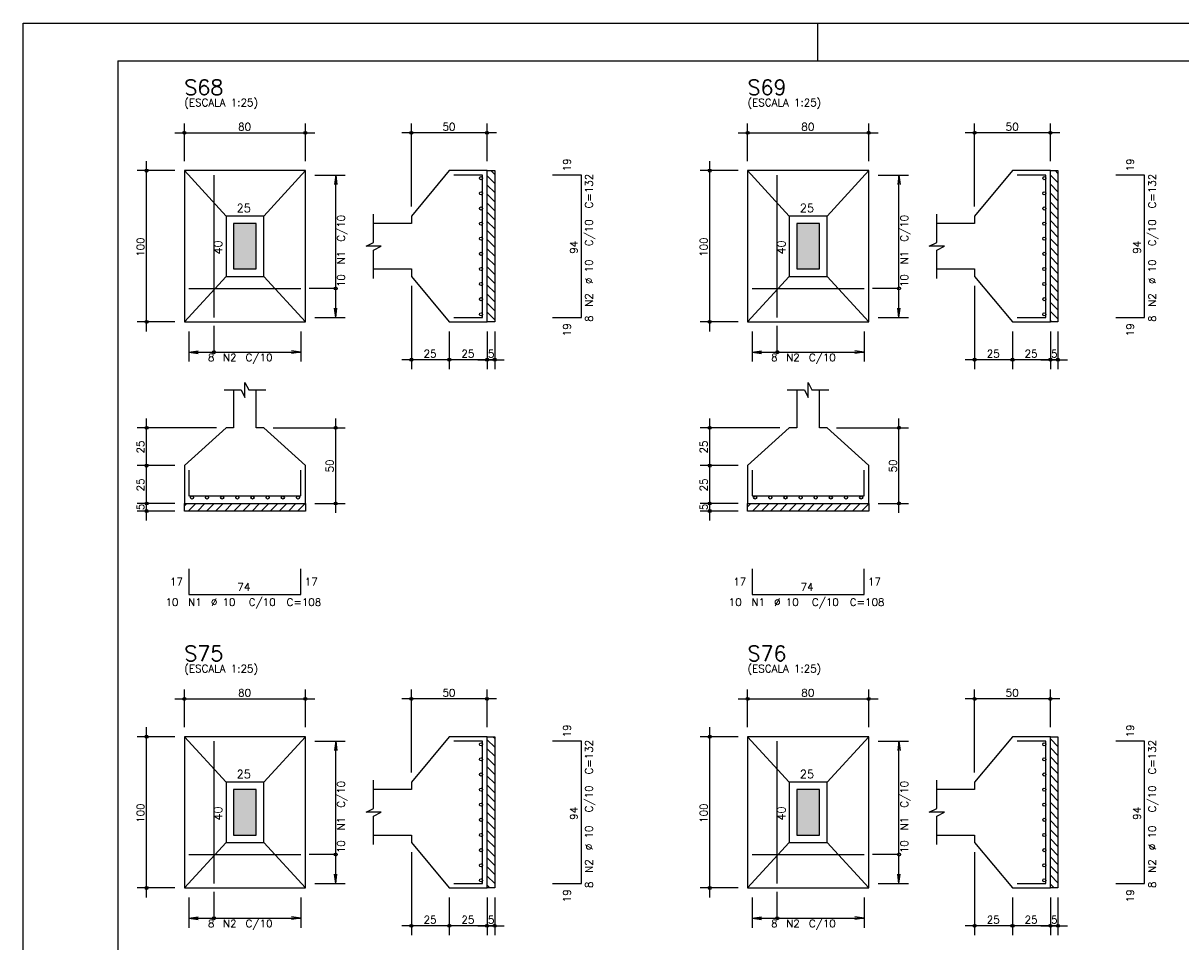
# Model space of a CAD drawing. Extents: x 0 to 119, y 0 to 84.
# Tile 4 of 12: x 0 to 31, y 60 to 84. Entities that reach past the tile are written whole.
import ezdxf

# ---------------------------------------------------------------- set-up
doc = ezdxf.new("R2010")
doc.units = 0
doc.header["$MEASUREMENT"] = 0
for name, color, linetype in [('1', 1, 'CONTINUOUS'), ('2', 2, 'CONTINUOUS'), ('3', 3, 'CONTINUOUS'), ('6', 6, 'CONTINUOUS'), ('7', 7, 'CONTINUOUS'), ('8', 8, 'CONTINUOUS'), ('9', 9, 'CONTINUOUS')]:
    doc.layers.add(name, color=color, linetype=linetype)
doc.styles.get("Standard").update_dxf_attribs({"font": 'ROMANS.SHX'})

msp = doc.modelspace()

# ---------------------------------------------------------------- linework, layer by layer
at = {"layer": '1', "linetype": 'Continuous'}
for p, q in [((0, 0), (0, 84.099998)), ((0, 84.099998), (118.900002, 84.099998)), ((21, 83.099998), (21, 84.099998)), ((12.360278, 80.2), (12.46, 80.100278)), ((27.266089, 80.2), (27.34213, 80.123959)), ((12.26, 80.059861), (12.46, 79.859861)), ((27.14213, 80.083542), (27.34213, 79.883542)), ((27.14213, 79.843126), (27.34213, 79.643126)), ((12.26, 79.819445), (12.46, 79.619445)), ((12.26, 79.579029), (12.46, 79.379029)), ((27.14213, 79.60271), (27.34213, 79.40271)), ((12.26, 79.338612), (12.46, 79.138612)), ((27.14213, 79.362293), (27.34213, 79.162293)), ((12.26, 79.098196), (12.46, 78.898196)), ((27.14213, 79.121877), (27.34213, 78.921877)), ((12.26, 78.85778), (12.46, 78.65778)), ((12.26, 78.617364), (12.46, 78.417364)), ((27.14213, 78.881461), (27.34213, 78.681461)), ((27.14213, 78.641044), (27.34213, 78.441044)), ((12.26, 78.376947), (12.46, 78.176947)), ((27.14213, 78.400628), (27.34213, 78.200628)), ((12.26, 78.136531), (12.46, 77.936531)), ((27.14213, 78.160212), (27.34213, 77.960212)), ((12.26, 77.896115), (12.46, 77.696115)), ((27.14213, 77.919796), (27.34213, 77.719796)), ((12.26, 77.655698), (12.46, 77.455698)), ((12.26, 77.415282), (12.46, 77.215282)), ((27.14213, 77.679379), (27.34213, 77.479379)), ((27.14213, 77.438963), (27.34213, 77.238963)), ((12.26, 77.174866), (12.46, 76.974866)), ((27.14213, 77.198547), (27.34213, 76.998547)), ((12.26, 76.934449), (12.46, 76.734449)), ((27.14213, 76.95813), (27.34213, 76.75813)), ((12.26, 76.694033), (12.46, 76.494033)), ((27.14213, 76.717714), (27.34213, 76.517714)), ((27.14213, 76.477298), (27.34213, 76.277298)), ((12.26, 76.453617), (12.46, 76.253617)), ((12.26, 76.2132), (12.2732, 76.2)), ((27.14213, 76.236881), (27.179011, 76.2)), ((4.26, 71.336149), (4.323851, 71.4)), ((4.364267, 71.2), (4.564267, 71.4)), ((4.604683, 71.2), (4.804683, 71.4)), ((4.8451, 71.2), (5.0451, 71.4)), ((5.085516, 71.2), (5.285516, 71.4)), ((5.325932, 71.2), (5.525932, 71.4)), ((5.566349, 71.2), (5.766349, 71.4)), ((5.806765, 71.2), (6.006765, 71.4)), ((6.047181, 71.2), (6.247181, 71.4)), ((6.287597, 71.2), (6.487597, 71.4)), ((6.528014, 71.2), (6.728014, 71.4)), ((6.76843, 71.2), (6.96843, 71.4)), ((7.008846, 71.2), (7.208846, 71.4)), ((7.249263, 71.2), (7.449263, 71.4)), ((19.14213, 71.312468), (19.229662, 71.4)), ((19.270078, 71.2), (19.470078, 71.4)), ((19.510494, 71.2), (19.710494, 71.4)), ((19.750911, 71.2), (19.950911, 71.4)), ((19.991327, 71.2), (20.191327, 71.4)), ((20.231743, 71.2), (20.431743, 71.4)), ((20.47216, 71.2), (20.67216, 71.4)), ((20.712576, 71.2), (20.912576, 71.4)), ((20.952992, 71.2), (21.152992, 71.4)), ((21.193408, 71.2), (21.393408, 71.4)), ((21.433825, 71.2), (21.633825, 71.4)), ((21.674241, 71.2), (21.874241, 71.4)), ((21.914657, 71.2), (22.114657, 71.4)), ((22.155074, 71.2), (22.34213, 71.387056)), ((12.421667, 65.2328), (12.46, 65.194467)), ((27.14213, 65.177731), (27.34213, 64.977731)), ((27.327478, 65.2328), (27.34213, 65.218148)), ((12.26, 65.15405), (12.46, 64.95405)), ((12.26, 64.913634), (12.46, 64.713634)), ((27.14213, 64.937315), (27.34213, 64.737315)), ((12.26, 64.673218), (12.46, 64.473218)), ((27.14213, 64.696899), (27.34213, 64.496899)), ((12.26, 64.432801), (12.46, 64.232801)), ((27.14213, 64.456482), (27.34213, 64.256482)), ((12.26, 64.192385), (12.46, 63.992385)), ((12.26, 63.951969), (12.46, 63.751969)), ((27.14213, 64.216066), (27.34213, 64.016066)), ((27.14213, 63.97565), (27.34213, 63.77565)), ((12.26, 63.711553), (12.46, 63.511553)), ((27.14213, 63.735234), (27.34213, 63.535234)), ((12.26, 63.471136), (12.46, 63.271136)), ((27.14213, 63.494817), (27.34213, 63.294817)), ((12.26, 63.23072), (12.46, 63.03072)), ((27.14213, 63.254401), (27.34213, 63.054401)), ((12.26, 62.990304), (12.46, 62.790304)), ((12.26, 62.749887), (12.46, 62.549887)), ((27.14213, 63.013985), (27.34213, 62.813985)), ((27.14213, 62.773568), (27.34213, 62.573568)), ((12.26, 62.509471), (12.46, 62.309471)), ((27.14213, 62.533152), (27.34213, 62.333152)), ((12.26, 62.269055), (12.46, 62.069055)), ((27.14213, 62.292736), (27.34213, 62.092736)), ((12.26, 62.028638), (12.46, 61.828638)), ((27.14213, 62.052319), (27.34213, 61.852319)), ((27.14213, 61.811903), (27.34213, 61.611903)), ((12.26, 61.788222), (12.46, 61.588222)), ((12.26, 61.547806), (12.46, 61.347806)), ((27.14213, 61.571487), (27.34213, 61.371487)), ((12.26, 61.30739), (12.33459, 61.2328)), ((27.14213, 61.33107), (27.2404, 61.2328))]:
    msp.add_line(p, q, dxfattribs=at)
for points in [[(12.26, 76.2), (12.26, 80.2), (12.46, 80.2), (12.46, 76.2), (12.26, 76.2)], [(27.14213, 76.2), (27.14213, 80.2), (27.34213, 80.2), (27.34213, 76.2), (27.14213, 76.2)], [(4.26, 71.4), (7.46, 71.4), (7.46, 71.2), (4.26, 71.2), (4.26, 71.4)], [(19.14213, 71.4), (22.34213, 71.4), (22.34213, 71.2), (19.14213, 71.2), (19.14213, 71.4)], [(12.26, 61.2328), (12.26, 65.2328), (12.46, 65.2328), (12.46, 61.2328), (12.26, 61.2328)], [(27.14213, 61.2328), (27.14213, 65.2328), (27.34213, 65.2328), (27.34213, 61.2328), (27.14213, 61.2328)]]:
    msp.add_lwpolyline(points, dxfattribs=at)
at = {"layer": '2', "linetype": 'Continuous'}
for p, q in [((4.26, 80.45), (4.26, 81.45)), ((7.46, 80.45), (7.46, 81.45)), ((10.26, 79.25), (10.26, 81.45)), ((12.26, 80.45), (12.26, 81.45)), ((19.14213, 80.45), (19.14213, 81.45)), ((22.34213, 80.45), (22.34213, 81.45)), ((25.14213, 79.25), (25.14213, 81.45)), ((27.14213, 80.45), (27.14213, 81.45)), ((4.01, 81.2), (7.71, 81.2)), ((12.51, 81.2), (10.01, 81.2)), ((18.89213, 81.2), (22.59213, 81.2)), ((27.39213, 81.2), (24.89213, 81.2)), ((4.01, 80.2), (3.01, 80.2)), ((3.26, 75.95), (3.26, 80.45)), ((4.26, 80.2), (4.26, 80.2)), ((4.26, 80.2), (4.26, 80.2)), ((7.46, 80.2), (7.46, 80.2)), ((12.26, 80.2), (12.26, 80.2)), ((18.89213, 80.2), (17.89213, 80.2)), ((18.14213, 75.95), (18.14213, 80.45)), ((19.14213, 80.2), (19.14213, 80.2)), ((19.14213, 80.2), (19.14213, 80.2)), ((22.34213, 80.2), (22.34213, 80.2)), ((27.14213, 80.2), (27.14213, 80.2)), ((7.46, 80.08), (7.46, 80.08)), ((7.71, 80.08), (8.51, 80.08)), ((8.26, 80.08), (8.227368, 79.832139)), ((8.26, 76.32), (8.26, 80.08)), ((8.26, 80.08), (8.292632, 79.832139)), ((22.34213, 80.08), (22.34213, 80.08)), ((22.59213, 80.08), (23.39213, 80.08)), ((23.14213, 80.08), (23.109498, 79.832139)), ((23.14213, 76.32), (23.14213, 80.08)), ((23.14213, 80.08), (23.174762, 79.832139)), ((10.26, 79), (10.26, 79)), ((25.14213, 79), (25.14213, 79)), ((10.26, 77.4), (10.26, 77.4)), ((25.14213, 77.4), (25.14213, 77.4)), ((10.26, 77.15), (10.26, 74.95)), ((25.14213, 77.15), (25.14213, 74.95)), ((8.26, 76.32), (8.227368, 76.567861)), ((8.26, 76.32), (8.292632, 76.567861)), ((23.14213, 76.32), (23.109498, 76.567861)), ((23.14213, 76.32), (23.174762, 76.567861)), ((4.01, 76.2), (3.01, 76.2)), ((4.26, 76.2), (4.26, 76.2)), ((4.38, 76.2), (4.38, 76.2)), ((7.34, 76.2), (7.34, 76.2)), ((7.46, 76.32), (7.46, 76.32)), ((7.71, 76.32), (8.51, 76.32)), ((11.26, 76.2), (11.26, 76.2)), ((11.26, 76.2), (11.26, 76.2)), ((12.26, 76.2), (12.26, 76.2)), ((12.26, 76.2), (12.26, 76.2)), ((12.46, 76.2), (12.46, 76.2)), ((18.89213, 76.2), (17.89213, 76.2)), ((19.14213, 76.2), (19.14213, 76.2)), ((19.26213, 76.2), (19.26213, 76.2)), ((22.22213, 76.2), (22.22213, 76.2)), ((22.34213, 76.32), (22.34213, 76.32)), ((22.59213, 76.32), (23.39213, 76.32)), ((26.14213, 76.2), (26.14213, 76.2)), ((26.14213, 76.2), (26.14213, 76.2)), ((27.14213, 76.2), (27.14213, 76.2)), ((27.14213, 76.2), (27.14213, 76.2)), ((27.34213, 76.2), (27.34213, 76.2)), ((4.38, 75.95), (4.38, 75.15)), ((7.34, 75.95), (7.34, 75.15)), ((11.26, 75.95), (11.26, 74.95)), ((11.26, 75.95), (11.26, 74.95)), ((12.26, 75.95), (12.26, 74.95)), ((12.26, 75.95), (12.26, 74.95)), ((12.46, 75.95), (12.46, 74.95)), ((19.26213, 75.95), (19.26213, 75.15)), ((22.22213, 75.95), (22.22213, 75.15)), ((26.14213, 75.95), (26.14213, 74.95)), ((26.14213, 75.95), (26.14213, 74.95)), ((27.14213, 75.95), (27.14213, 74.95)), ((27.14213, 75.95), (27.14213, 74.95)), ((27.34213, 75.95), (27.34213, 74.95)), ((4.38, 75.4), (4.627861, 75.432632)), ((4.38, 75.4), (7.34, 75.4)), ((4.38, 75.4), (4.627861, 75.367368)), ((7.34, 75.4), (7.092139, 75.432632)), ((7.34, 75.4), (7.092139, 75.367368)), ((19.26213, 75.4), (19.509991, 75.432632)), ((19.26213, 75.4), (22.22213, 75.4)), ((19.26213, 75.4), (19.509991, 75.367368)), ((22.22213, 75.4), (21.974269, 75.432632)), ((22.22213, 75.4), (21.974269, 75.367368)), ((11.51, 75.2), (10.01, 75.2)), ((12.51, 75.2), (11.01, 75.2)), ((12.01, 75.2), (12.71, 75.2)), ((26.39213, 75.2), (24.89213, 75.2)), ((27.39213, 75.2), (25.89213, 75.2)), ((26.89213, 75.2), (27.59213, 75.2)), ((3.26, 72.15), (3.26, 73.65)), ((8.26, 71.15), (8.26, 73.65)), ((18.14213, 72.15), (18.14213, 73.65)), ((23.14213, 71.15), (23.14213, 73.65)), ((5.11, 73.4), (3.01, 73.4)), ((5.36, 73.4), (5.36, 73.4)), ((6.36, 73.4), (6.36, 73.4)), ((6.61, 73.4), (8.51, 73.4)), ((19.99213, 73.4), (17.89213, 73.4)), ((20.24213, 73.4), (20.24213, 73.4)), ((21.24213, 73.4), (21.24213, 73.4)), ((21.49213, 73.4), (23.39213, 73.4)), ((3.26, 71.15), (3.26, 72.65)), ((18.14213, 71.15), (18.14213, 72.65)), ((4.01, 72.4), (3.01, 72.4)), ((4.01, 72.4), (3.01, 72.4)), ((4.26, 72.4), (4.26, 72.4)), ((4.26, 72.4), (4.26, 72.4)), ((18.89213, 72.4), (17.89213, 72.4)), ((18.89213, 72.4), (17.89213, 72.4)), ((19.14213, 72.4), (19.14213, 72.4)), ((19.14213, 72.4), (19.14213, 72.4)), ((3.26, 70.95), (3.26, 71.65)), ((18.14213, 70.95), (18.14213, 71.65)), ((4.01, 71.4), (3.01, 71.4)), ((4.01, 71.4), (3.01, 71.4)), ((4.26, 71.4), (4.26, 71.4)), ((4.26, 71.4), (4.26, 71.4)), ((7.46, 71.4), (7.46, 71.4)), ((7.71, 71.4), (8.51, 71.4)), ((18.89213, 71.4), (17.89213, 71.4)), ((18.89213, 71.4), (17.89213, 71.4)), ((19.14213, 71.4), (19.14213, 71.4)), ((19.14213, 71.4), (19.14213, 71.4)), ((22.34213, 71.4), (22.34213, 71.4)), ((22.59213, 71.4), (23.39213, 71.4)), ((4.01, 71.2), (3.01, 71.2)), ((4.26, 71.2), (4.26, 71.2)), ((18.89213, 71.2), (17.89213, 71.2)), ((19.14213, 71.2), (19.14213, 71.2)), ((4.26, 65.4828), (4.26, 66.4828)), ((7.46, 65.4828), (7.46, 66.4828)), ((10.26, 64.2828), (10.26, 66.4828)), ((12.26, 65.4828), (12.26, 66.4828)), ((19.14213, 65.4828), (19.14213, 66.4828)), ((22.34213, 65.4828), (22.34213, 66.4828)), ((25.14213, 64.2828), (25.14213, 66.4828)), ((27.14213, 65.4828), (27.14213, 66.4828)), ((4.01, 66.2328), (7.71, 66.2328)), ((12.51, 66.2328), (10.01, 66.2328)), ((18.89213, 66.2328), (22.59213, 66.2328)), ((27.39213, 66.2328), (24.89213, 66.2328)), ((3.26, 60.9828), (3.26, 65.4828)), ((18.14213, 60.9828), (18.14213, 65.4828)), ((4.01, 65.2328), (3.01, 65.2328)), ((4.26, 65.2328), (4.26, 65.2328)), ((4.26, 65.2328), (4.26, 65.2328)), ((7.46, 65.2328), (7.46, 65.2328)), ((12.26, 65.2328), (12.26, 65.2328)), ((18.89213, 65.2328), (17.89213, 65.2328)), ((19.14213, 65.2328), (19.14213, 65.2328)), ((19.14213, 65.2328), (19.14213, 65.2328)), ((22.34213, 65.2328), (22.34213, 65.2328)), ((27.14213, 65.2328), (27.14213, 65.2328)), ((7.46, 65.1128), (7.46, 65.1128)), ((7.71, 65.1128), (8.51, 65.1128)), ((8.26, 65.1128), (8.227368, 64.864939)), ((8.26, 61.3528), (8.26, 65.1128)), ((8.26, 65.1128), (8.292632, 64.864939)), ((22.34213, 65.1128), (22.34213, 65.1128)), ((22.59213, 65.1128), (23.39213, 65.1128)), ((23.14213, 65.1128), (23.109498, 64.864939)), ((23.14213, 61.3528), (23.14213, 65.1128)), ((23.14213, 65.1128), (23.174762, 64.864939)), ((10.26, 64.0328), (10.26, 64.0328)), ((25.14213, 64.0328), (25.14213, 64.0328)), ((10.26, 62.4328), (10.26, 62.4328)), ((25.14213, 62.4328), (25.14213, 62.4328)), ((10.26, 62.1828), (10.26, 59.9828)), ((25.14213, 62.1828), (25.14213, 59.9828)), ((8.26, 61.3528), (8.227368, 61.600661)), ((8.26, 61.3528), (8.292632, 61.600661)), ((23.14213, 61.3528), (23.109498, 61.600661)), ((23.14213, 61.3528), (23.174762, 61.600661)), ((4.01, 61.2328), (3.01, 61.2328)), ((4.26, 61.2328), (4.26, 61.2328)), ((4.38, 61.2328), (4.38, 61.2328)), ((7.34, 61.2328), (7.34, 61.2328)), ((7.46, 61.3528), (7.46, 61.3528)), ((7.71, 61.3528), (8.51, 61.3528)), ((11.26, 61.2328), (11.26, 61.2328)), ((11.26, 61.2328), (11.26, 61.2328)), ((12.26, 61.2328), (12.26, 61.2328)), ((12.26, 61.2328), (12.26, 61.2328)), ((12.46, 61.2328), (12.46, 61.2328)), ((18.89213, 61.2328), (17.89213, 61.2328)), ((19.14213, 61.2328), (19.14213, 61.2328)), ((19.26213, 61.2328), (19.26213, 61.2328)), ((22.22213, 61.2328), (22.22213, 61.2328)), ((22.34213, 61.3528), (22.34213, 61.3528)), ((22.59213, 61.3528), (23.39213, 61.3528)), ((26.14213, 61.2328), (26.14213, 61.2328)), ((26.14213, 61.2328), (26.14213, 61.2328)), ((27.14213, 61.2328), (27.14213, 61.2328)), ((27.14213, 61.2328), (27.14213, 61.2328)), ((27.34213, 61.2328), (27.34213, 61.2328)), ((4.38, 60.9828), (4.38, 60.1828)), ((7.34, 60.9828), (7.34, 60.1828)), ((11.26, 60.9828), (11.26, 59.9828)), ((11.26, 60.9828), (11.26, 59.9828)), ((12.26, 60.9828), (12.26, 59.9828)), ((12.26, 60.9828), (12.26, 59.9828)), ((12.46, 60.9828), (12.46, 59.9828)), ((19.26213, 60.9828), (19.26213, 60.1828)), ((22.22213, 60.9828), (22.22213, 60.1828)), ((26.14213, 60.9828), (26.14213, 59.9828)), ((26.14213, 60.9828), (26.14213, 59.9828)), ((27.14213, 60.9828), (27.14213, 59.9828)), ((27.14213, 60.9828), (27.14213, 59.9828)), ((27.34213, 60.9828), (27.34213, 59.9828)), ((4.38, 60.4328), (4.627861, 60.465432)), ((4.38, 60.4328), (7.34, 60.4328)), ((4.38, 60.4328), (4.627861, 60.400168)), ((7.34, 60.4328), (7.092139, 60.465432)), ((7.34, 60.4328), (7.092139, 60.400168)), ((19.26213, 60.4328), (19.509991, 60.465432)), ((19.26213, 60.4328), (22.22213, 60.4328)), ((19.26213, 60.4328), (19.509991, 60.400168)), ((22.22213, 60.4328), (21.974269, 60.465432)), ((22.22213, 60.4328), (21.974269, 60.400168)), ((11.51, 60.2328), (10.01, 60.2328)), ((12.51, 60.2328), (11.01, 60.2328)), ((12.01, 60.2328), (12.71, 60.2328)), ((26.39213, 60.2328), (24.89213, 60.2328)), ((27.39213, 60.2328), (25.89213, 60.2328)), ((26.89213, 60.2328), (27.59213, 60.2328))]:
    msp.add_line(p, q, dxfattribs=at)
for points in [[(4.26, 76.2), (7.46, 76.2), (7.46, 80.2), (4.26, 80.2), (4.26, 76.2)], [(5.36, 79), (4.26, 80.2)], [(6.36, 79), (7.46, 80.2)], [(9.26, 77.6), (10.26, 77.6), (10.26, 77.4), (11.26, 76.2), (12.26, 76.2), (12.26, 80.2), (11.26, 80.2), (10.26, 79), (10.26, 78.8), (9.26, 78.8)], [(19.14213, 76.2), (22.34213, 76.2), (22.34213, 80.2), (19.14213, 80.2), (19.14213, 76.2)], [(20.24213, 79), (19.14213, 80.2)], [(21.24213, 79), (22.34213, 80.2)], [(24.14213, 77.6), (25.14213, 77.6), (25.14213, 77.4), (26.14213, 76.2), (27.14213, 76.2), (27.14213, 80.2), (26.14213, 80.2), (25.14213, 79), (25.14213, 78.8), (24.14213, 78.8)], [(5.36, 77.4), (6.36, 77.4), (6.36, 79), (5.36, 79), (5.36, 77.4)], [(9.26, 77.35), (9.26, 78.1), (9.46, 78.2), (9.06, 78.2), (9.26, 78.3), (9.26, 79.05)], [(20.24213, 77.4), (21.24213, 77.4), (21.24213, 79), (20.24213, 79), (20.24213, 77.4)], [(24.14213, 77.35), (24.14213, 78.1), (24.34213, 78.2), (23.94213, 78.2), (24.14213, 78.3), (24.14213, 79.05)], [(5.56, 77.6), (6.16, 77.6), (6.16, 78.8), (5.56, 78.8), (5.56, 77.6)], [(20.44213, 77.6), (21.04213, 77.6), (21.04213, 78.8), (20.44213, 78.8), (20.44213, 77.6)], [(5.36, 77.4), (4.26, 76.2)], [(6.36, 77.4), (7.46, 76.2)], [(20.24213, 77.4), (19.14213, 76.2)], [(21.24213, 77.4), (22.34213, 76.2)], [(8.26, 77.085), (7.56, 77.085)], [(23.14213, 77.085), (22.44213, 77.085)], [(5.045, 75.4), (5.045, 76.1)], [(19.92713, 75.4), (19.92713, 76.1)], [(5.56, 74.4), (5.56, 73.4), (5.36, 73.4), (4.26, 72.4), (4.26, 71.4), (7.46, 71.4), (7.46, 72.4), (6.36, 73.4), (6.16, 73.4), (6.16, 74.4)], [(5.31, 74.4), (5.76, 74.4), (5.86, 74.2), (5.86, 74.6), (5.96, 74.4), (6.41, 74.4)], [(20.44213, 74.4), (20.44213, 73.4), (20.24213, 73.4), (19.14213, 72.4), (19.14213, 71.4), (22.34213, 71.4), (22.34213, 72.4), (21.24213, 73.4), (21.04213, 73.4), (21.04213, 74.4)], [(20.19213, 74.4), (20.64213, 74.4), (20.74213, 74.2), (20.74213, 74.6), (20.84213, 74.4), (21.29213, 74.4)], [(4.26, 61.2328), (7.46, 61.2328), (7.46, 65.2328), (4.26, 65.2328), (4.26, 61.2328)], [(5.36, 64.0328), (4.26, 65.2328)], [(6.36, 64.0328), (7.46, 65.2328)], [(9.26, 62.6328), (10.26, 62.6328), (10.26, 62.4328), (11.26, 61.2328), (12.26, 61.2328), (12.26, 65.2328), (11.26, 65.2328), (10.26, 64.0328), (10.26, 63.8328), (9.26, 63.8328)], [(19.14213, 61.2328), (22.34213, 61.2328), (22.34213, 65.2328), (19.14213, 65.2328), (19.14213, 61.2328)], [(20.24213, 64.0328), (19.14213, 65.2328)], [(21.24213, 64.0328), (22.34213, 65.2328)], [(24.14213, 62.6328), (25.14213, 62.6328), (25.14213, 62.4328), (26.14213, 61.2328), (27.14213, 61.2328), (27.14213, 65.2328), (26.14213, 65.2328), (25.14213, 64.0328), (25.14213, 63.8328), (24.14213, 63.8328)], [(5.36, 62.4328), (6.36, 62.4328), (6.36, 64.0328), (5.36, 64.0328), (5.36, 62.4328)], [(9.26, 62.3828), (9.26, 63.1328), (9.46, 63.2328), (9.06, 63.2328), (9.26, 63.3328), (9.26, 64.0828)], [(20.24213, 62.4328), (21.24213, 62.4328), (21.24213, 64.0328), (20.24213, 64.0328), (20.24213, 62.4328)], [(24.14213, 62.3828), (24.14213, 63.1328), (24.34213, 63.2328), (23.94213, 63.2328), (24.14213, 63.3328), (24.14213, 64.0828)], [(5.56, 62.6328), (6.16, 62.6328), (6.16, 63.8328), (5.56, 63.8328), (5.56, 62.6328)], [(20.44213, 62.6328), (21.04213, 62.6328), (21.04213, 63.8328), (20.44213, 63.8328), (20.44213, 62.6328)], [(5.36, 62.4328), (4.26, 61.2328)], [(6.36, 62.4328), (7.46, 61.2328)], [(20.24213, 62.4328), (19.14213, 61.2328)], [(21.24213, 62.4328), (22.34213, 61.2328)], [(8.26, 62.1178), (7.56, 62.1178)], [(23.14213, 62.1178), (22.44213, 62.1178)], [(5.045, 60.4328), (5.045, 61.1328)], [(19.92713, 60.4328), (19.92713, 61.1328)]]:
    msp.add_lwpolyline(points, dxfattribs=at)
for centre, radius in [((4.26, 81.2), 0.04), ((4.26, 81.2), 0.02), ((7.46, 81.2), 0.04), ((7.46, 81.2), 0.02), ((10.26, 81.2), 0.04), ((10.26, 81.2), 0.02), ((12.26, 81.2), 0.04), ((12.26, 81.2), 0.02), ((19.14213, 81.2), 0.04), ((19.14213, 81.2), 0.02), ((22.34213, 81.2), 0.04), ((22.34213, 81.2), 0.02), ((25.14213, 81.2), 0.04), ((25.14213, 81.2), 0.02), ((27.14213, 81.2), 0.04), ((27.14213, 81.2), 0.02), ((3.26, 80.2), 0.04), ((3.26, 80.2), 0.02), ((18.14213, 80.2), 0.04), ((18.14213, 80.2), 0.02), ((8.26, 77.085), 0.04), ((23.14213, 77.085), 0.04), ((3.26, 76.2), 0.04), ((3.26, 76.2), 0.02), ((18.14213, 76.2), 0.04), ((18.14213, 76.2), 0.02), ((5.045, 75.4), 0.04), ((19.92713, 75.4), 0.04), ((10.26, 75.2), 0.04), ((10.26, 75.2), 0.02), ((11.26, 75.2), 0.04), ((11.26, 75.2), 0.04), ((11.26, 75.2), 0.02), ((11.26, 75.2), 0.02), ((12.26, 75.2), 0.04), ((12.26, 75.2), 0.04), ((12.26, 75.2), 0.02), ((12.26, 75.2), 0.02), ((12.46, 75.2), 0.04), ((12.46, 75.2), 0.02), ((25.14213, 75.2), 0.04), ((25.14213, 75.2), 0.02), ((26.14213, 75.2), 0.04), ((26.14213, 75.2), 0.04), ((26.14213, 75.2), 0.02), ((26.14213, 75.2), 0.02), ((27.14213, 75.2), 0.04), ((27.14213, 75.2), 0.04), ((27.14213, 75.2), 0.02), ((27.14213, 75.2), 0.02), ((27.34213, 75.2), 0.04), ((27.34213, 75.2), 0.02), ((3.26, 73.4), 0.04), ((3.26, 73.4), 0.02), ((8.26, 73.4), 0.04), ((8.26, 73.4), 0.02), ((18.14213, 73.4), 0.04), ((18.14213, 73.4), 0.02), ((23.14213, 73.4), 0.04), ((23.14213, 73.4), 0.02), ((3.26, 72.4), 0.04), ((3.26, 72.4), 0.04), ((3.26, 72.4), 0.02), ((3.26, 72.4), 0.02), ((18.14213, 72.4), 0.04), ((18.14213, 72.4), 0.04), ((18.14213, 72.4), 0.02), ((18.14213, 72.4), 0.02), ((3.26, 71.4), 0.04), ((3.26, 71.4), 0.04), ((3.26, 71.4), 0.02), ((3.26, 71.4), 0.02), ((8.26, 71.4), 0.04), ((8.26, 71.4), 0.02), ((18.14213, 71.4), 0.04), ((18.14213, 71.4), 0.04), ((18.14213, 71.4), 0.02), ((18.14213, 71.4), 0.02), ((23.14213, 71.4), 0.04), ((23.14213, 71.4), 0.02), ((3.26, 71.2), 0.04), ((3.26, 71.2), 0.02), ((18.14213, 71.2), 0.04), ((18.14213, 71.2), 0.02), ((4.26, 66.2328), 0.04), ((4.26, 66.2328), 0.02), ((7.46, 66.2328), 0.04), ((7.46, 66.2328), 0.02), ((10.26, 66.2328), 0.04), ((10.26, 66.2328), 0.02), ((12.26, 66.2328), 0.04), ((12.26, 66.2328), 0.02), ((19.14213, 66.2328), 0.04), ((19.14213, 66.2328), 0.02), ((22.34213, 66.2328), 0.04), ((22.34213, 66.2328), 0.02), ((25.14213, 66.2328), 0.04), ((25.14213, 66.2328), 0.02), ((27.14213, 66.2328), 0.04), ((27.14213, 66.2328), 0.02), ((3.26, 65.2328), 0.04), ((3.26, 65.2328), 0.02), ((18.14213, 65.2328), 0.04), ((18.14213, 65.2328), 0.02), ((8.26, 62.1178), 0.04), ((23.14213, 62.1178), 0.04), ((3.26, 61.2328), 0.04), ((3.26, 61.2328), 0.02), ((18.14213, 61.2328), 0.04), ((18.14213, 61.2328), 0.02), ((5.045, 60.4328), 0.04), ((10.26, 60.2328), 0.04), ((11.26, 60.2328), 0.04), ((11.26, 60.2328), 0.04), ((12.26, 60.2328), 0.04), ((12.26, 60.2328), 0.04), ((12.46, 60.2328), 0.04), ((19.92713, 60.4328), 0.04), ((25.14213, 60.2328), 0.04), ((26.14213, 60.2328), 0.04), ((26.14213, 60.2328), 0.04), ((27.14213, 60.2328), 0.04), ((27.14213, 60.2328), 0.04), ((27.34213, 60.2328), 0.04), ((10.26, 60.2328), 0.02), ((11.26, 60.2328), 0.02), ((11.26, 60.2328), 0.02), ((12.26, 60.2328), 0.02), ((12.26, 60.2328), 0.02), ((12.46, 60.2328), 0.02), ((25.14213, 60.2328), 0.02), ((26.14213, 60.2328), 0.02), ((26.14213, 60.2328), 0.02), ((27.14213, 60.2328), 0.02), ((27.14213, 60.2328), 0.02), ((27.34213, 60.2328), 0.02)]:
    msp.add_circle(centre, radius, dxfattribs=at)
at = {"layer": '3', "linetype": 'Continuous'}
for centre in [(12.09869, 80), (26.98082, 80), (12.09869, 79.6), (26.98082, 79.6), (12.09869, 79.2), (26.98082, 79.2), (12.09869, 78.8), (26.98082, 78.8), (12.09869, 78.4), (26.98082, 78.4), (12.09869, 78), (26.98082, 78), (12.09869, 77.6), (26.98082, 77.6), (12.09869, 77.2), (26.98082, 77.2), (12.09869, 76.8), (26.98082, 76.8), (12.09869, 76.4), (26.98082, 76.4), (4.46, 71.55869), (4.86, 71.55869), (5.26, 71.55869), (5.66, 71.55869), (6.06, 71.55869), (6.46, 71.55869), (6.86, 71.55869), (7.26, 71.55869), (19.34213, 71.55869), (19.74213, 71.55869), (20.14213, 71.55869), (20.54213, 71.55869), (20.94213, 71.55869), (21.34213, 71.55869), (21.74213, 71.55869), (22.14213, 71.55869), (12.09869, 65.0328), (26.98082, 65.0328), (12.09869, 64.6328), (26.98082, 64.6328), (12.09869, 64.2328), (26.98082, 64.2328), (12.09869, 63.8328), (26.98082, 63.8328), (12.09869, 63.4328), (26.98082, 63.4328), (12.09869, 63.0328), (26.98082, 63.0328), (12.09869, 62.6328), (26.98082, 62.6328), (12.09869, 62.2328), (26.98082, 62.2328), (12.09869, 61.8328), (26.98082, 61.8328), (12.09869, 61.4328), (26.98082, 61.4328)]:
    msp.add_circle(centre, 0.04131, dxfattribs=at)
at = {"layer": '6', "linetype": 'Continuous'}
for p, q in [((5.045, 76.32), (5.045, 80.08)), ((12.14, 80.08), (11.38, 80.08)), ((12.14, 76.32), (12.14, 80.08)), ((14.75, 80.08), (13.99, 80.08)), ((14.75, 76.32), (14.75, 80.08)), ((19.92713, 76.32), (19.92713, 80.08)), ((27.02213, 80.08), (26.26213, 80.08)), ((27.02213, 76.32), (27.02213, 80.08)), ((29.63213, 80.08), (28.87213, 80.08)), ((29.63213, 76.32), (29.63213, 80.08)), ((4.38, 77.085), (7.34, 77.085)), ((19.26213, 77.085), (22.22213, 77.085)), ((11.38, 76.32), (12.14, 76.32)), ((13.99, 76.32), (14.75, 76.32)), ((26.26213, 76.32), (27.02213, 76.32)), ((28.87213, 76.32), (29.63213, 76.32)), ((4.38, 72.28), (4.38, 71.6)), ((7.34, 71.6), (7.34, 72.28)), ((19.26213, 72.28), (19.26213, 71.6)), ((22.22213, 71.6), (22.22213, 72.28)), ((4.38, 71.6), (7.34, 71.6)), ((19.26213, 71.6), (22.22213, 71.6)), ((4.38, 69.67), (4.38, 68.99)), ((7.34, 68.99), (7.34, 69.67)), ((19.26213, 69.67), (19.26213, 68.99)), ((22.22213, 68.99), (22.22213, 69.67)), ((4.38, 68.99), (7.34, 68.99)), ((19.26213, 68.99), (22.22213, 68.99)), ((5.045, 61.3528), (5.045, 65.1128)), ((12.14, 65.1128), (11.38, 65.1128)), ((12.14, 61.3528), (12.14, 65.1128)), ((14.75, 65.1128), (13.99, 65.1128)), ((14.75, 61.3528), (14.75, 65.1128)), ((19.92713, 61.3528), (19.92713, 65.1128)), ((27.02213, 65.1128), (26.26213, 65.1128)), ((27.02213, 61.3528), (27.02213, 65.1128)), ((29.63213, 65.1128), (28.87213, 65.1128)), ((29.63213, 61.3528), (29.63213, 65.1128)), ((4.38, 62.1178), (7.34, 62.1178)), ((19.26213, 62.1178), (22.22213, 62.1178)), ((11.38, 61.3528), (12.14, 61.3528)), ((13.99, 61.3528), (14.75, 61.3528)), ((26.26213, 61.3528), (27.02213, 61.3528)), ((28.87213, 61.3528), (29.63213, 61.3528))]:
    msp.add_line(p, q, dxfattribs=at)
at = {"layer": '8', "linetype": 'Continuous'}
for q in [(117.900002, 83.099998), (2.5, 1)]:
    msp.add_line((2.5, 83.099998), q, dxfattribs=at)
at = {"layer": '9', "linetype": 'Continuous'}
for points in [[(5.56, 77.6), (6.16, 77.6), (6.16, 78.8)], [(5.56, 77.6), (6.16, 78.8), (5.56, 78.8)], [(5.56, 77.6), (5.56, 78.8), (5.56, 77.6)], [(20.44213, 77.6), (21.04213, 77.6), (21.04213, 78.8)], [(20.44213, 77.6), (21.04213, 78.8), (20.44213, 78.8)], [(20.44213, 77.6), (20.44213, 78.8), (20.44213, 77.6)], [(5.56, 62.6328), (6.16, 62.6328), (6.16, 63.8328)], [(5.56, 62.6328), (6.16, 63.8328), (5.56, 63.8328)], [(5.56, 62.6328), (5.56, 63.8328), (5.56, 62.6328)], [(20.44213, 62.6328), (21.04213, 62.6328), (21.04213, 63.8328)], [(20.44213, 62.6328), (21.04213, 63.8328), (20.44213, 63.8328)], [(20.44213, 62.6328), (20.44213, 63.8328), (20.44213, 62.6328)]]:
    msp.add_solid(points, dxfattribs=at)

# ---------------------------------------------------------------- texts
at = {"layer": '2', "linetype": 'Continuous'}
for s, height, p in [('(ESCALA 1:25)', 0.2, (4.26, 81.9)), ('(ESCALA 1:25)', 0.2, (19.14213, 81.9)), ('80', 0.2, (5.68, 81.26)), ('50', 0.2, (11.08, 81.26)), ('80', 0.2, (20.56213, 81.26)), ('50', 0.2, (25.96213, 81.26)), ('25', 0.22, (5.64, 79.1)), ('25', 0.22, (20.52213, 79.1)), ('8', 0.2, (4.88, 75.16)), ('N2', 0.2, (5.28, 75.16)), ('C/10', 0.2, (5.88, 75.16)), ('25', 0.2, (10.58, 75.26)), ('25', 0.2, (11.58, 75.26)), ('5', 0.2, (12.28, 75.26)), ('8', 0.2, (19.76213, 75.16)), ('N2', 0.2, (20.16213, 75.16)), ('C/10', 0.2, (20.76213, 75.16)), ('25', 0.2, (25.46213, 75.26)), ('25', 0.2, (26.46213, 75.26)), ('5', 0.2, (27.16213, 75.26)), ('17', 0.2, (3.88, 69.23)), ('74', 0.2, (5.66, 69.09)), ('17', 0.2, (7.44, 69.23)), ('17', 0.2, (18.76213, 69.23)), ('74', 0.2, (20.54213, 69.09)), ('17', 0.2, (22.32213, 69.23)), ('10', 0.2, (3.76, 68.69)), ('N1', 0.2, (4.36, 68.69)), ('%%c 10', 0.2, (4.96, 68.69)), ('C/10', 0.2, (5.96, 68.69)), ('C=108', 0.2, (6.96, 68.69)), ('10', 0.2, (18.64213, 68.69)), ('N1', 0.2, (19.24213, 68.69)), ('%%c 10', 0.2, (19.84213, 68.69)), ('C/10', 0.2, (20.84213, 68.69)), ('C=108', 0.2, (21.84213, 68.69)), ('(ESCALA 1:25)', 0.2, (4.26, 66.9328)), ('(ESCALA 1:25)', 0.2, (19.14213, 66.9328)), ('80', 0.2, (5.68, 66.2928)), ('50', 0.2, (11.08, 66.2928)), ('80', 0.2, (20.56213, 66.2928)), ('50', 0.2, (25.96213, 66.2928)), ('25', 0.22, (5.64, 64.1328)), ('25', 0.22, (20.52213, 64.1328)), ('8', 0.2, (4.88, 60.1928)), ('N2', 0.2, (5.28, 60.1928)), ('C/10', 0.2, (5.88, 60.1928)), ('25', 0.2, (10.58, 60.2928)), ('25', 0.2, (11.58, 60.2928)), ('5', 0.2, (12.28, 60.2928)), ('8', 0.2, (19.76213, 60.1928)), ('N2', 0.2, (20.16213, 60.1928)), ('C/10', 0.2, (20.76213, 60.1928)), ('25', 0.2, (25.46213, 60.2928)), ('25', 0.2, (26.46213, 60.2928)), ('5', 0.2, (27.16213, 60.2928))]:
    msp.add_text(s, height=height, dxfattribs=at).set_placement(p)
for s, height, p in [('19', 0.2, (14.47, 80.18)), ('19', 0.2, (29.35213, 80.18)), ('C=132', 0.2, (15.05, 79.2)), ('C=132', 0.2, (29.93213, 79.2)), ('C/10', 0.2, (8.5, 78.32)), ('C/10', 0.2, (15.05, 78.2)), ('C/10', 0.2, (23.38213, 78.32)), ('C/10', 0.2, (29.93213, 78.2)), ('100', 0.2, (3.2, 77.92)), ('100', 0.2, (18.08213, 77.92)), ('40', 0.22, (5.26, 77.98)), ('N1', 0.2, (8.5, 77.72)), ('94', 0.2, (14.65, 78)), ('40', 0.22, (20.14213, 77.98)), ('N1', 0.2, (23.38213, 77.72)), ('94', 0.2, (29.53213, 78)), ('%%c 10', 0.2, (15.05, 77.2)), ('%%c 10', 0.2, (29.93213, 77.2)), ('10', 0.2, (8.5, 77.12)), ('10', 0.2, (23.38213, 77.12)), ('N2', 0.2, (15.05, 76.6)), ('N2', 0.2, (29.93213, 76.6)), ('8', 0.2, (15.05, 76.2)), ('8', 0.2, (29.93213, 76.2)), ('19', 0.2, (14.47, 75.82)), ('19', 0.2, (29.35213, 75.82)), ('25', 0.2, (3.2, 72.72)), ('25', 0.2, (18.08213, 72.72)), ('50', 0.2, (8.2, 72.22)), ('50', 0.2, (23.08213, 72.22)), ('25', 0.2, (3.2, 71.72)), ('25', 0.2, (18.08213, 71.72)), ('5', 0.2, (3.2, 71.22)), ('5', 0.2, (18.08213, 71.22)), ('19', 0.2, (14.47, 65.2128)), ('19', 0.2, (29.35213, 65.2128)), ('C=132', 0.2, (15.05, 64.2328)), ('C=132', 0.2, (29.93213, 64.2328)), ('C/10', 0.2, (8.5, 63.3528)), ('C/10', 0.2, (15.05, 63.2328)), ('C/10', 0.2, (23.38213, 63.3528)), ('C/10', 0.2, (29.93213, 63.2328)), ('100', 0.2, (3.2, 62.9528)), ('40', 0.22, (5.26, 63.0128)), ('94', 0.2, (14.65, 63.0328)), ('100', 0.2, (18.08213, 62.9528)), ('40', 0.22, (20.14213, 63.0128)), ('94', 0.2, (29.53213, 63.0328)), ('N1', 0.2, (8.5, 62.7528)), ('N1', 0.2, (23.38213, 62.7528)), ('%%c 10', 0.2, (15.05, 62.2328)), ('%%c 10', 0.2, (29.93213, 62.2328)), ('10', 0.2, (8.5, 62.1528)), ('10', 0.2, (23.38213, 62.1528)), ('N2', 0.2, (15.05, 61.6328)), ('N2', 0.2, (29.93213, 61.6328)), ('8', 0.2, (15.05, 61.2328)), ('8', 0.2, (29.93213, 61.2328)), ('19', 0.2, (14.47, 60.8528)), ('19', 0.2, (29.35213, 60.8528))]:
    msp.add_text(s, height=height, rotation=90, dxfattribs=at).set_placement(p)
at = {"layer": '7', "linetype": 'Continuous'}
for s, p in [('S68', (4.26, 82.2)), ('S69', (19.14213, 82.2)), ('S75', (4.26, 67.2328)), ('S76', (19.14213, 67.2328))]:
    msp.add_text(s, height=0.4, dxfattribs=at).set_placement(p)

doc.saveas('drawing.dxf')
